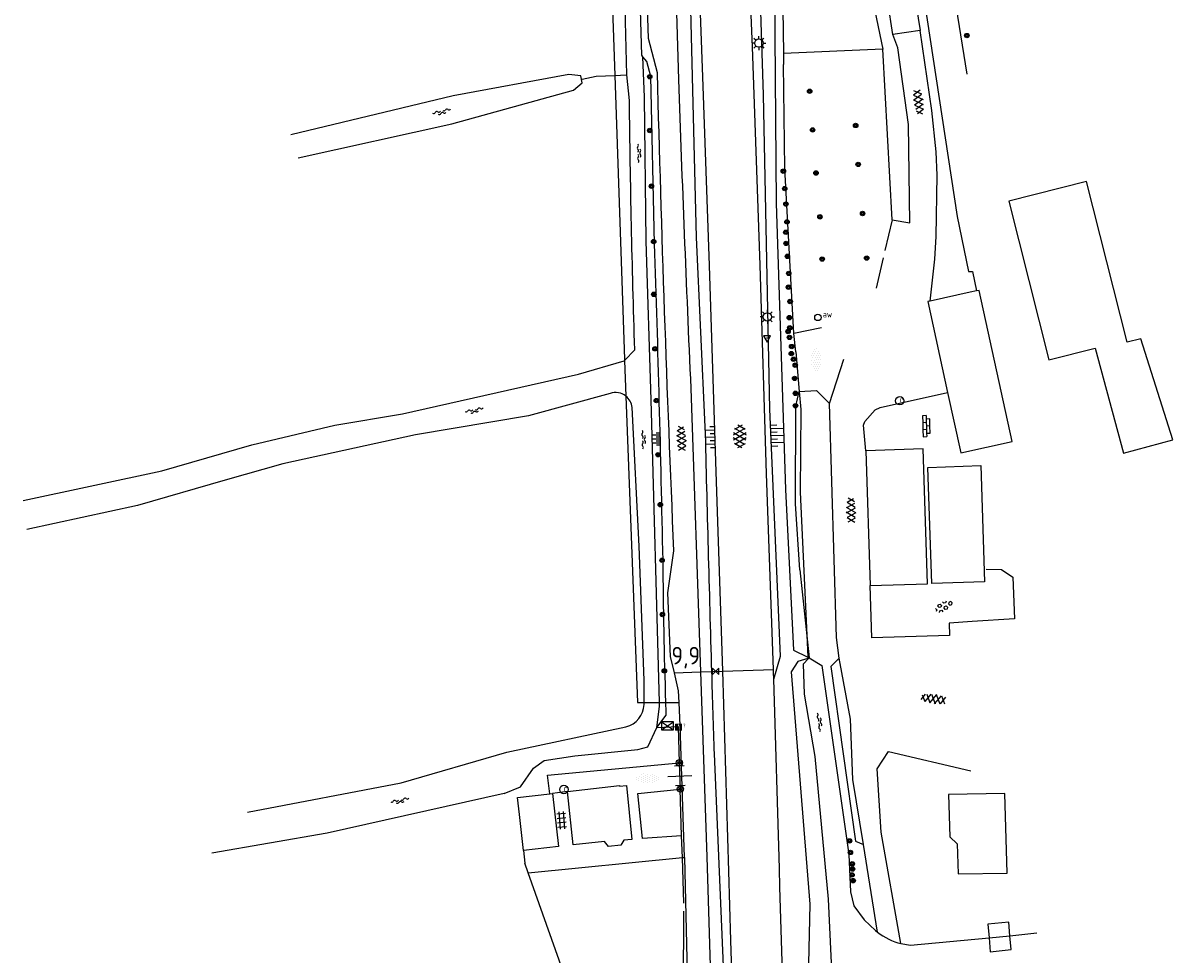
# Model space of a CAD drawing. Extents: x 121149 to 123702, y 457169 to 470031.
# Tile 21 of 87: x 122392 to 122556, y 460071 to 460204. Entities that reach past the tile are written whole.
import ezdxf

# ---------------------------------------------------------------- set-up
doc = ezdxf.new("R2010")
doc.units = 0
doc.header["$LTSCALE"] = 4
doc.layers.get('0').update_dxf_attribs({"color": 8, "linetype": 'CONTINUOUS'})
doc.layers.add('REFERENTIE', color=8, linetype='CONTINUOUS')
doc.styles.add('ISO', font='ISO')
doc.styles.get("Standard").update_dxf_attribs({"font": 'ISO'})

# ---------------------------------------------------------------- blocks, each defined once
blk = doc.blocks.new('asfalt4')
at = {"color": 0, "linetype": 'ByBlock', "lineweight": -2}
for p, q in [((-0.52, 1.14), (0.54, 1.69)), ((-0.43, 1.75), (0.63, 1.08)), ((-0.63, 0.38), (0.64, 1.04)), ((-0.63, 0.4), (0.66, -0.42)), ((-0.57, -0.3), (0.73, 0.38)), ((-0.53, 1.07), (0.74, 0.27)), ((-0.56, -0.38), (0.58, -1.1)), ((-0.49, -0.96), (0.67, -0.36)), ((-0.46, -1.19), (0.39, -1.73)), ((-0.34, -1.59), (0.57, -1.11))]:
    blk.add_line(p, q, dxfattribs=at)
blk = doc.blocks.new('boom')
at = {"color": 0}
for radius in [0.315, 0.225, 0.135]:
    blk.add_circle((0, 0), radius, dxfattribs=at)
blk = doc.blocks.new('water')
at = {"color": 0, "linetype": 'ByBlock', "lineweight": -2}
for centre, start, end in [((-0.01, 0.75), 129.7446, 230.2554), ((-0.32, 1.12), 309.7446, 50.2554), ((-0.32, 0.37), 309.7446, 50.2554), ((0.32, 0.01), 129.7446, 230.2554), ((0, 0.38), 309.7446, 50.2554), ((-0.01, -0.74), 129.7446, 230.2554), ((-0.32, -0.37), 309.7446, 50.2554), ((-0.32, -1.12), 309.7446, 50.2554), ((0, -0.37), 309.7446, 50.2554)]:
    blk.add_arc(centre, 0.244, start, end, dxfattribs=at)
blk = doc.blocks.new('beton4')
at = {"color": 0, "linetype": 'ByBlock', "lineweight": -2}
for p, q in [((-0.68, 0.66), (-0.45, 0.52)), ((-0.45, 0.26), (-0.68, 0.13)), ((-0.23, 1.44), (-0.45, 1.31)), ((-0.45, 1.31), (-0.45, 1.05)), ((-0.45, 1.05), (-0.23, 0.92)), ((-0.45, 0.52), (-0.45, 0.26)), ((0, 1.31), (-0.23, 1.44)), ((-0.23, 0.92), (0, 1.05)), ((0, 1.05), (0, 1.31)), ((0, 0.52), (0.23, 0.66)), ((0, 0.26), (0, 0.52)), ((0.23, 0.13), (0, 0.26)), ((0.23, 0.66), (0.45, 0.52)), ((0.45, 0.26), (0.23, 0.13)), ((0.45, 0.52), (0.45, 0.26)), ((-0.45, -0.26), (-0.23, -0.13)), ((-0.45, -0.52), (-0.45, -0.26)), ((-0.23, -0.66), (-0.45, -0.52)), ((-0.23, -0.13), (0, -0.26)), ((0, -0.52), (-0.23, -0.66)), ((0, -0.26), (0, -0.52)), ((0, -1.05), (0.23, -0.92)), ((0.23, -0.92), (0.45, -1.05)), ((0.45, -0.26), (0.68, -0.13)), ((0.45, -0.52), (0.45, -0.26)), ((0.68, -0.66), (0.45, -0.52))]:
    blk.add_line(p, q, dxfattribs=at)
blk = doc.blocks.new('talud')
at = {"color": 0}
for p, q in [((0, 0.75), (0.5, 0.75)), ((0, 0.5), (1, 0.5)), ((0, 0.25), (0.5, 0.25)), ((0, 0), (1, 0)), ((0, -0.25), (0.5, -0.25)), ((0, -0.5), (1, -0.5)), ((0, -0.75), (0.5, -0.75))]:
    blk.add_line(p, q, dxfattribs=at)
blk = doc.blocks.new('klinkers4')
at = {"color": 0, "linetype": 'ByBlock', "lineweight": -2}
for p, q in [((0, 1.5), (-0.5, 1.5)), ((-0.5, 1.5), (-0.5, 0.5)), ((-0.5, 0.5), (-0.5, -0.5)), ((0, 0.5), (-0.5, 0.5)), ((0, 1.5), (0, 1)), ((0.5, 1), (0, 1)), ((0, 1), (0, 0.5)), ((0, 0.5), (0, 0)), ((0.5, 0), (0, 0)), ((0, 0), (0, -0.5)), ((0.5, 0), (0.5, 1)), ((0.5, -1), (0.5, 0)), ((-0.5, -0.5), (-0.5, -1.5)), ((0, -0.5), (-0.5, -0.5)), ((-0.5, -1.5), (0, -1.5)), ((0, -0.5), (0, -1)), ((0, -1), (0.5, -1)), ((0, -1), (0, -1.5))]:
    blk.add_line(p, q, dxfattribs=at)
blk = doc.blocks.new('kolk')
at = {"color": 0}
blk.add_circle((0, 0), 0.6, dxfattribs=at)
at = {"color": 0, "linetype": 'Continuous', "style": 'ISO'}
blk.add_attdef('KOLK', (-0.04, -0.26), '', height=0.8, dxfattribs=at)
blk = doc.blocks.new('halfverhard4')
at = {"color": 0, "linetype": 'ByBlock', "lineweight": -2}
for p, q in [((-0.625, 0.625), (-0.625, 0.625)), ((-0.625, 0), (-0.625, 0)), ((-0.46875, 0.9375), (-0.46875, 0.9375)), ((-0.46875, 0.3125), (-0.46875, 0.3125)), ((-0.3125, 1.25), (-0.3125, 1.25)), ((-0.3125, 0.625), (-0.3125, 0.625)), ((-0.3125, 0), (-0.3125, 0)), ((-0.15625, 1.5625), (-0.15625, 1.5625)), ((-0.15625, 0.9375), (-0.15625, 0.9375)), ((-0.15625, 0.3125), (-0.15625, 0.3125)), ((0, 1.25), (0, 1.25)), ((0, 0.625), (0, 0.625)), ((0, 0), (0, 0)), ((0.15625, 1.5625), (0.15625, 1.5625)), ((0.15625, 0.9375), (0.15625, 0.9375)), ((0.15625, 0.3125), (0.15625, 0.3125)), ((0.3125, 1.25), (0.3125, 1.25)), ((0.3125, 0.625), (0.3125, 0.625)), ((0.3125, 0), (0.3125, 0)), ((0.46875, 0.9375), (0.46875, 0.9375)), ((0.46875, 0.3125), (0.46875, 0.3125)), ((0.625, 0.625), (0.625, 0.625)), ((0.625, 0), (0.625, 0)), ((-0.625, -0.625), (-0.625, -0.625)), ((-0.46875, -0.3125), (-0.46875, -0.3125)), ((-0.46875, -0.9375), (-0.46875, -0.9375)), ((-0.3125, -0.625), (-0.3125, -0.625)), ((-0.3125, -1.25), (-0.3125, -1.25)), ((-0.15625, -0.3125), (-0.15625, -0.3125)), ((-0.15625, -0.9375), (-0.15625, -0.9375)), ((-0.15625, -1.5625), (-0.15625, -1.5625)), ((0, -0.625), (0, -0.625)), ((0, -1.25), (0, -1.25)), ((0.15625, -0.3125), (0.15625, -0.3125)), ((0.15625, -0.9375), (0.15625, -0.9375)), ((0.15625, -1.5625), (0.15625, -1.5625)), ((0.3125, -0.625), (0.3125, -0.625)), ((0.3125, -1.25), (0.3125, -1.25)), ((0.46875, -0.3125), (0.46875, -0.3125)), ((0.46875, -0.9375), (0.46875, -0.9375)), ((0.625, -0.625), (0.625, -0.625))]:
    blk.add_line(p, q, dxfattribs=at)
blk = doc.blocks.new('verkeersbord')
at = {"color": 0}
for p, q in [((0.5, 0.32), (-0.5, 0.32)), ((-0.5, 0.32), (0, -0.6)), ((0, -0.6), (0.5, 0.32))]:
    blk.add_line(p, q, dxfattribs=at)
blk = doc.blocks.new('verkeersbord-pl')
at = {"linetype": 'Continuous'}
blk.add_circle((0, 0), 0.03, dxfattribs=at)
blk = doc.blocks.new('afsl-water')
at = {"color": 0}
blk.add_circle((0, 0), 0.45, dxfattribs=at)
at = {"color": 0, "style": 'ISO'}
blk.add_attdef('AFSL-WATER', (0.7, 0), '', height=0.9, dxfattribs=at)
blk = doc.blocks.new('lichtmast')
at = {"color": 0}
for p, q in [((-0.6, 0), (-1, 0)), ((-0.71, 0.71), (-0.42, 0.42)), ((0, 0.6), (0, 1)), ((0.42, 0.42), (0.71, 0.71)), ((0.6, 0), (1, 0)), ((-0.42, -0.42), (-0.71, -0.71)), ((0, -0.6), (0, -1)), ((0.42, -0.42), (0.71, -0.71))]:
    blk.add_line(p, q, dxfattribs=at)
blk.add_circle((0, 0), 0.6, dxfattribs=at)
blk = doc.blocks.new('kilometerpaal')
at = {"color": 0}
for p, q in [((-0.44, 0.44), (0.44, -0.44)), ((-0.44, -0.44), (-0.44, 0.44)), ((0.44, 0.44), (-0.44, -0.44)), ((0.44, -0.44), (0.44, 0.44))]:
    blk.add_line(p, q, dxfattribs=at)
at = {"color": 0, "style": 'ISO'}
blk.add_attdef('KILOMETERPAAL', (0.59, 0.87), '', height=2.5, dxfattribs=at)
blk = doc.blocks.new('asfalt6')
at = {"color": 0, "linetype": 'ByBlock', "lineweight": -2}
for p, q in [((-0.93, 0.18), (0.7, 1.13)), ((-0.89, -0.52), (0.89, 0.52)), ((-0.89, 0.52), (0.89, -0.52)), ((-0.76, 1.01), (0.3, 1.62)), ((-0.7, 1.13), (0.93, 0.18)), ((-0.3, 1.62), (0.76, 1.01)), ((-0.93, -0.18), (0.7, -1.13)), ((-0.76, -1.01), (0.3, -1.62)), ((-0.7, -1.13), (0.93, -0.18)), ((-0.3, -1.62), (0.76, -1.01))]:
    blk.add_line(p, q, dxfattribs=at)
blk = doc.blocks.new('tegels4')
at = {"color": 0, "linetype": 'ByBlock', "lineweight": -2}
for p, q in [((0.62, 0.94), (-0.62, 0.94)), ((0.62, 0.31), (-0.62, 0.31)), ((-0.31, -1.23), (-0.31, 1.25)), ((0.31, -1.23), (0.31, 1.25)), ((0.62, -0.31), (-0.62, -0.31)), ((0.62, -0.94), (-0.62, -0.94))]:
    blk.add_line(p, q, dxfattribs=at)
blk = doc.blocks.new('schk')
at = {"color": 0}
for p, q in [((0.86, 0.56), (-0.86, 0.56)), ((-0.86, 0.56), (-0.86, -0.56)), ((0.86, -0.56), (0.86, 0.56)), ((-0.86, -0.56), (0.86, -0.56))]:
    blk.add_line(p, q, dxfattribs=at)
at = {"color": 0, "linetype": 'Continuous'}
for p, q in [((-0.86, 0.56), (0.86, -0.56)), ((-0.86, -0.56), (0.86, 0.56))]:
    blk.add_line(p, q, dxfattribs=at)
blk = doc.blocks.new('grensmarkering')
at = {"linetype": 'ByBlock', "lineweight": -2}
h = blk.add_hatch(color=0, dxfattribs=at)
h.dxf.hatch_style = 1
h.paths.add_polyline_path([(0.5, 0.43, 0.414214), (0.43, 0.5), (-0.43, 0.5, 0.414214), (-0.5, 0.43), (-0.5, -0.43, 0.414214), (-0.43, -0.5), (0.43, -0.5, 0.414214), (0.5, -0.43)])
h.paths.add_polyline_path([(0.14, -0.24), (0.16, -0.24), (0.16, -0.27, -0.083333), (-0.16, -0.27), (-0.16, -0.24), (-0.14, -0.24), (-0.08, 0.22, -0.219912), (-0.05, 0.27, 0.457379), (-0.04, 0.32, -2.245674), (0.04, 0.32, 0.457379), (0.05, 0.27, -0.219912), (0.08, 0.22)], flags=16)
h.paths.add_polyline_path([(0.16, -0.32), (0.16, -0.41, -0.083333), (-0.16, -0.41), (-0.16, -0.32, 0.083333)], flags=16)
at = {"color": 0, "linetype": 'ByBlock', "lineweight": -2}
blk.add_attdef('GRENSMARKERING', (0.6, 0), '', height=0.5, dxfattribs=at)
blk = doc.blocks.new('paal')
at = {"color": 0}
for radius in [0.45, 0.2]:
    blk.add_circle((0, 0), radius, dxfattribs=at)
blk = doc.blocks.new('DRHEK')
at = {"color": 0, "linetype": 'Continuous'}
for p, q in [((1.25, 0), (-1.25, 0)), ((-0.5, 0.7), (0.5, 0.7)), ((-0.5, -0.7), (0.5, -0.7))]:
    blk.add_line(p, q, dxfattribs=at)

msp = doc.modelspace()

# ---------------------------------------------------------------- linework, layer by layer
at = {"layer": 'REFERENTIE'}
for points in [[(122526.585, 460196.395), (122514.69, 460270.451)], [(122499.036, 460110.283), (122499.999, 460113.561), (122498.466, 460148.711), (122497.574, 460193.486), (122496.727, 460220.194), (122497.938, 460233.566), (122497.66, 460247.655), (122498.763, 460249.698), (122503.644, 460253.228), (122504.694, 460263.027), (122507.326, 460266.778)], [(122513.412, 460252.894), (122512.38, 460252.701), (122511.982, 460251.844), (122513.864, 460239.793), (122519.866, 460202.643)], [(122513.524, 460252.381), (122525.17, 460176.133), (122526.771, 460168.309), (122527.358, 460168.335), (122527.916, 460165.551)], [(122516.016, 460202.069), (122510.304, 460239.302), (122508.95, 460247.911), (122508.363, 460251.617)], [(122501.769, 460249.052), (122500.348, 460248.341), (122499.714, 460233.864), (122499.075, 460233.054), (122499.133, 460207.914), (122499.392, 460178.05), (122500.711, 460137.279), (122501.85, 460114.409), (122503.898, 460113.407)], [(122491.801, 460111.427), (122491.799, 460111.487), (122490.86, 460139.798), (122489.89, 460169.171), (122488.967, 460196.047), (122488.089, 460219.269)], [(122480.397, 460198.852), (122480.256, 460199.094), (122479.937, 460210.409), (122479.936, 460218.147)], [(122482.485, 460196.606), (122481.214, 460201.463), (122480.925, 460210.376), (122481.849, 460215.035), (122481.794, 460218.886)], [(122498.991, 460111.675), (122498.032, 460139.515), (122497.128, 460169.229), (122495.995, 460200.296), (122495.68, 460208.247), (122495.315, 460217.672)], [(122475.72, 460216.55), (122476.413, 460196.223)], [(122478.487, 460192.668), (122478.114, 460196.299), (122477.641, 460215.322), (122477.343, 460215.934)], [(122486.685, 460217.318), (122487.064, 460211.406), (122487.977, 460173.144), (122489.248, 460146.228)], [(122484.992, 460211.555), (122485.476, 460195.643)], [(122500.32, 460205.674), (122500.424, 460199.342)], [(122513.444, 460205.399), (122514.584, 460199.971)], [(122515.909, 460175.67), (122518.438, 460175.252), (122518.25, 460189.252), (122516.707, 460200.152), (122516.016, 460202.069)], [(122519.866, 460202.643), (122516.016, 460202.069)], [(122521.295, 460164.1), (122521.996, 460170.076), (122522.185, 460173.305), (122522.304, 460182.042), (122522.178, 460185.327), (122521.538, 460191.23), (122519.866, 460202.643)], [(122514.584, 460199.971), (122500.424, 460199.342)], [(122515.909, 460175.67), (122514.584, 460199.971)], [(122482.077, 460172.274), (122481.538, 460196.06), (122480.993, 460198.203), (122480.397, 460198.852)], [(122482.769, 460106.971), (122481.572, 460150.025), (122480.852, 460172.655), (122480.631, 460193.147), (122480.397, 460198.852)], [(122500.424, 460199.342), (122500.45, 460197.76)], [(122431.346, 460184.478), (122453.189, 460189.317), (122470.546, 460194.141), (122471.769, 460195.167), (122471.581, 460196.16), (122469.883, 460196.377), (122453.401, 460193.328), (122430.275, 460187.757)], [(122471.762, 460195.674), (122473.775, 460196.106), (122476.413, 460196.223)], [(122476.413, 460196.223), (122478.021, 460196.295)], [(122476.413, 460196.223), (122477.788, 460155.823)], [(122501.881, 460159.477), (122500.643, 460182.966), (122500.45, 460197.76)], [(122555.89, 460144.36), (122551.32, 460158.73), (122549.37, 460158.26), (122543.57, 460181.13), (122532.5, 460178.32), (122538.23, 460155.74), (122544.83, 460157.41), (122548.82, 460142.44), (122555.89, 460144.36)], [(122515.909, 460175.67), (122514.874, 460171.303)], [(122514.638, 460170.279), (122513.639, 460165.943)], [(122527.019, 460165.355), (122521.295, 460164.1)], [(122523.788, 460151.114), (122525.668, 460142.526), (122533.001, 460144.13), (122528.295, 460165.634), (122527.916, 460165.551)], [(122527.916, 460165.551), (122527.019, 460165.355)], [(122521.295, 460164.1), (122520.96, 460164.027), (122523.788, 460151.114)], [(122505.822, 460160.28), (122501.881, 460159.477)], [(122502.164, 460156.866), (122501.881, 460159.477)], [(122477.796, 460155.63), (122479.245, 460157.174)], [(122392.143, 460135.723), (122411.931, 460139.948), (122424.747, 460143.638), (122436.533, 460146.421), (122446.161, 460148.04), (122471.219, 460153.686), (122477.758, 460155.59), (122477.796, 460155.63)], [(122477.788, 460155.823), (122477.796, 460155.63)], [(122477.796, 460155.63), (122477.988, 460150.575)], [(122502.164, 460156.866), (122502.674, 460151.235)], [(122506.998, 460149.548), (122509.014, 460155.816)], [(122475.748, 460150.96), (122464.114, 460147.747), (122448.007, 460145.047), (122429.16, 460140.948), (122420.922, 460138.593), (122408.456, 460135.026), (122392.687, 460131.606)], [(122477.988, 460150.575), (122479.649, 460106.981)], [(122487.228, 460151.651), (122488.597, 460111.316)], [(122502.176, 460149.161), (122502.674, 460151.235)], [(122502.674, 460151.235), (122505.145, 460151.374), (122506.998, 460149.548)], [(122502.674, 460151.235), (122502.906, 460148.67), (122502.785, 460136.9), (122503.749, 460116.547)], [(122512.13, 460142.79), (122511.815, 460146.441), (122512.025, 460146.979), (122513.504, 460148.618), (122514.189, 460148.975), (122523.788, 460151.114)], [(122480.574, 460106.978), (122480.583, 460110.094), (122479.885, 460129.236), (122478.895, 460148.98)], [(122502.13, 460135.221), (122502.176, 460149.161)], [(122508.34, 460113.269), (122507.972, 460116.23), (122506.998, 460149.548)], [(122520.95, 460123.87), (122520.32, 460143.06), (122512.13, 460142.79)], [(122512.13, 460142.79), (122512.76, 460123.6)], [(122521, 460140.431), (122528.526, 460140.679), (122529.071, 460124.138), (122521.545, 460123.89), (122521, 460140.431)], [(122502.759, 460125.827), (122502.13, 460135.221)], [(122484.888, 460111.189), (122484.341, 460113.51), (122483.963, 460122.597), (122484.83, 460128.572)], [(122502.759, 460125.827), (122504.094, 460113.311)], [(122529.304, 460125.937), (122531.471, 460125.91), (122533.1, 460124.793), (122533.302, 460118.87), (122527.288, 460118.495)], [(122512.76, 460123.6), (122520.95, 460123.87)], [(122527.288, 460118.495), (122524.025, 460118.246), (122524.074, 460116.479), (122513.02, 460116.152), (122512.76, 460123.6)], [(122503.749, 460116.547), (122503.898, 460113.407)], [(122503.905, 460113.252), (122502.466, 460112.803), (122501.533, 460111.346), (122504.2, 460078.272), (122503.7, 460057.054), (122505.606, 460018.307), (122507.81, 459974.737), (122508.163, 459949.242), (122507.894, 459914.292)], [(122503.294, 460112.477), (122503.963, 460113.174)], [(122503.898, 460113.407), (122503.905, 460113.252)], [(122503.898, 460113.407), (122504.094, 460113.311)], [(122504.094, 460113.311), (122503.905, 460113.252)], [(122503.905, 460113.252), (122503.91, 460113.144)], [(122503.963, 460113.174), (122504.094, 460113.311)], [(122504.094, 460113.311), (122505.896, 460112.222), (122509.715, 460085.328), (122509.992, 460079.992), (122510.45, 460078.035)], [(122508.34, 460113.269), (122507.172, 460112.1), (122510.671, 460087.228), (122511.805, 460086.774)], [(122511.805, 460086.774), (122510.308, 460096.02), (122509.975, 460104.597), (122508.34, 460113.269)], [(122484.888, 460111.189), (122488.597, 460111.316)], [(122485.572, 460106.96), (122485.497, 460108.605), (122484.888, 460111.189)], [(122488.597, 460111.316), (122490.182, 460111.371)], [(122488.597, 460111.316), (122489.491, 460084.995), (122490.904, 460039.952), (122490.909, 460037.204)], [(122490.182, 460111.371), (122491.801, 460111.427)], [(122491.801, 460111.427), (122498.991, 460111.675)], [(122494.57, 460018.134), (122494.293, 460031.067), (122493.591, 460052.582), (122492.931, 460073.072), (122492.667, 460082.945), (122491.801, 460111.427)], [(122499.036, 460110.283), (122499.006, 460111.252), (122498.991, 460111.675)], [(122503.4, 460108.148), (122503.294, 460112.477)], [(122501.798, 460016.008), (122501.746, 460018.192), (122501.335, 460035.665), (122500.641, 460057.941), (122499.931, 460080.66), (122499.867, 460083.325), (122499.036, 460110.283)], [(122504.962, 460099.257), (122503.4, 460108.148)], [(122479.649, 460106.981), (122480.574, 460106.978)], [(122480.573, 460106.688), (122480.574, 460106.978)], [(122480.574, 460106.978), (122482.769, 460106.971)], [(122482.398, 460103.415), (122482.786, 460106.376), (122482.769, 460106.971)], [(122482.769, 460106.971), (122483.677, 460106.967)], [(122483.677, 460106.967), (122485.572, 460106.96)], [(122485.722, 460103.673), (122485.572, 460106.96)], [(122482.398, 460103.415), (122483.732, 460105.177)], [(122424.095, 460091.348), (122445.981, 460095.528), (122461.022, 460099.897), (122478.001, 460103.515)], [(122460.652, 460094.004), (122462.976, 460094.974), (122464.825, 460097.608), (122466.332, 460098.711), (122470.709, 460099.371), (122479.711, 460100.291), (122481.12, 460100.665), (122482.398, 460103.415)], [(122482.398, 460103.415), (122485.408, 460103.535), (122485.581, 460098.369)], [(122486.321, 460084.906), (122485.722, 460103.673)], [(122490.538, 460099.638), (122491.862, 460069.41)], [(122517.157, 460072.643), (122514.343, 460088.514), (122513.775, 460097.546), (122515.359, 460099.969), (122527.094, 460097.256)], [(122467.177, 460093.958), (122466.803, 460096.639), (122485.581, 460098.369)], [(122485.581, 460098.369), (122485.705, 460094.652)], [(122506.847, 460078.953), (122504.962, 460099.257)], [(122469.655, 460094.274), (122477.087, 460095.128), (122477.095, 460095.038), (122478.091, 460095.136), (122478.842, 460087.465), (122477.707, 460087.354), (122477.274, 460086.648), (122475.493, 460086.474), (122474.923, 460087.162), (122470.474, 460086.726), (122469.655, 460094.274)], [(122460.652, 460094.004), (122435.453, 460088.345), (122419.045, 460085.53)], [(122462.556, 460093.432), (122467.177, 460093.958)], [(122463.412, 460085.918), (122462.831, 460091.018), (122462.556, 460093.432)], [(122467.524, 460093.998), (122468.381, 460086.466), (122463.412, 460085.918)], [(122467.177, 460093.958), (122467.524, 460093.998)], [(122469.655, 460094.274), (122467.524, 460093.998)], [(122485.927, 460087.991), (122480.34, 460087.596), (122479.675, 460094.024), (122485.705, 460094.652)], [(122485.927, 460087.991), (122485.705, 460094.652)], [(122532.299, 460082.695), (122531.928, 460093.988), (122523.919, 460093.872), (122524.113, 460087.832), (122525.163, 460086.865), (122525.3, 460082.59), (122532.299, 460082.695)], [(122486.031, 460084.878), (122485.927, 460087.991)], [(122513.827, 460074.281), (122511.805, 460086.774)], [(122463.412, 460085.918), (122463.621, 460084.08)], [(122464.093, 460082.741), (122486.031, 460084.878)], [(122486.031, 460084.878), (122486.321, 460084.906)], [(122486.248, 460078.384), (122486.031, 460084.878)], [(122486.321, 460084.906), (122486.758, 460066.328)], [(122464.093, 460082.741), (122463.621, 460084.08)], [(122470.033, 460065.891), (122464.093, 460082.741)], [(122507.824, 460057.816), (122506.847, 460078.953)], [(122486.065, 460062.383), (122486.711, 460062.556), (122486.202, 460066.317), (122486.244, 460077.277)], [(122510.45, 460078.035), (122511.915, 460076.044), (122513.517, 460074.487), (122513.827, 460074.281)], [(122532.497, 460075.716), (122529.543, 460075.393), (122529.705, 460073.47)], [(122532.661, 460073.773), (122532.497, 460075.716)], [(122517.157, 460072.643), (122518.526, 460072.399), (122529.705, 460073.47)], [(122529.705, 460073.47), (122529.872, 460071.493), (122532.826, 460071.816), (122532.661, 460073.773)], [(122529.705, 460073.47), (122532.661, 460073.773)], [(122532.661, 460073.773), (122536.51, 460074.167)]]:
    msp.add_lwpolyline(points, dxfattribs=at)
for points in [[(122484.83, 460128.572, -0.0044534), (122482.485, 460196.606)], [(122485.476, 460195.643, 0.0025001), (122487.228, 460151.651)], [(122479.245, 460157.174, -0.0047898), (122478.487, 460192.668)], [(122483.276, 460127.196, 0.0031724), (122482.077, 460172.274)], [(122477.988, 460150.575, 0.2512823), (122475.748, 460150.96)], [(122478.895, 460148.98, 0.1989447), (122477.988, 460150.575)], [(122489.248, 460146.228, 0.0013195), (122490.182, 460111.371)], [(122483.677, 460106.967, -0.0049919), (122483.276, 460127.196)], [(122490.182, 460111.371, 0.0005135), (122490.538, 460099.638)], [(122478.001, 460103.515, 0.3392355), (122480.573, 460106.688)], [(122483.732, 460105.177, -0.0005581), (122483.677, 460106.967)], [(122513.827, 460074.281, 0.1050858), (122517.157, 460072.643)]]:
    msp.add_lwpolyline(points, format="xyb", dxfattribs=at)

# ---------------------------------------------------------------- block references
at = {"layer": 'REFERENTIE', "linetype": 'Continuous'}
for name, p in [('lichtmast', (122496.934, 460200.837)), ('boom', (122526.54, 460201.902)), ('boom', (122481.39, 460196.036)), ('boom', (122504.153, 460193.97)), ('boom', (122481.389, 460188.381)), ('boom', (122504.572, 460188.466)), ('boom', (122510.7, 460189.105)), ('boom', (122511.066, 460183.557)), ('boom', (122500.404, 460182.591)), ('boom', (122505.055, 460182.341)), ('boom', (122481.626, 460180.457)), ('boom', (122500.606, 460180.116)), ('boom', (122500.77, 460177.915)), ('boom', (122511.687, 460176.578)), ('boom', (122500.925, 460175.37)), ('boom', (122505.616, 460176.091)), ('boom', (122500.765, 460173.905)), ('boom', (122481.944, 460172.573)), ('boom', (122500.794, 460172.318)), ('boom', (122500.988, 460170.474)), ('boom', (122505.934, 460170.084)), ('boom', (122512.277, 460170.228)), ('boom', (122501.182, 460168.043)), ('boom', (122481.963, 460165.071)), ('boom', (122501.138, 460166.087)), ('boom', (122501.379, 460164.044)), ('lichtmast', (122498.129, 460161.855)), ('boom', (122501.256, 460161.743)), ('boom', (122501.316, 460160.303)), ('verkeersbord', (122498.091, 460158.858)), ('verkeersbord-pl', (122498.091, 460158.858)), ('boom', (122501.076, 460159.781)), ('boom', (122501.284, 460158.936)), ('boom', (122482.12, 460157.316)), ('boom', (122501.55, 460156.626)), ('boom', (122501.593, 460157.633)), ('boom', (122501.85, 460155.827)), ('boom', (122502.098, 460154.988)), ('boom', (122502.012, 460153.103)), ('boom', (122502.131, 460150.972)), ('boom', (122482.326, 460149.944)), ('boom', (122502.132, 460149.205)), ('boom', (122482.567, 460142.237)), ('boom', (122482.889, 460135.125)), ('boom', (122483.146, 460127.214)), ('boom', (122483.19, 460119.486)), ('boom', (122483.463, 460111.481)), ('schk', (122483.905, 460103.644)), ('paal', (122485.588, 460098.369)), ('paal', (122485.746, 460094.654)), ('boom', (122509.824, 460087.265)), ('boom', (122509.962, 460085.621)), ('boom', (122510.22, 460083.997)), ('boom', (122510.272, 460083.264)), ('boom', (122510.197, 460082.421)), ('boom', (122510.343, 460081.604))]:
    msp.add_blockref(name, p, dxfattribs=at)
for name, p, rotation in [('asfalt4', (122519.61, 460192.429), 8.275892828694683), ('water', (122451.785, 460191.009), 283.243802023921), ('water', (122479.876, 460185.151), 1.775600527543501), ('halfverhard4', (122505.089, 460155.726), 182.006538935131), ('water', (122456.401, 460148.482), 281.8267039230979), ('klinkers4', (122520.777, 460146.31), 1.775600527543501), ('water', (122480.532, 460144.383), 1.77560052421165), ('asfalt4', (122485.945, 460144.561), 182.9796737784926), ('asfalt6', (122494.206, 460144.828), 179.2551968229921), ('asfalt4', (122510.092, 460134.336), 181.4893547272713), ('beton4', (122523.106, 460120.586), 283.5358563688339), ('asfalt4', (122521.727, 460107.534), 262.4697466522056), ('water', (122505.591, 460104.161), 8.162509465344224), ('halfverhard4', (122481.104, 460096.159), 88.73969615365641), ('water', (122445.809, 460092.933), 281.2987002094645), ('tegels4', (122468.835, 460090.219), 185.1062417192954)]:
    msp.add_blockref(name, p, dxfattribs=dict(at, rotation=rotation))
for name, p, values in [('afsl-water', (122505.321, 460161.771), {'AFSL-WATER': 'aw'}), ('kolk', (122516.986, 460149.925), {'KOLK': 'r'}), ('grensmarkering', (122485.5, 460103.442), {'GRENSMARKERING': '?'}), ('kolk', (122469.166, 460094.581), {'KOLK': 'r'})]:
    msp.add_blockref(name, p, dxfattribs=at).add_auto_attribs(values)
for name, p, xscale, yscale, rotation in [('talud', (122490.698, 460144.715), 1.425763, 2, 181.8489059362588), ('talud', (122498.63, 460144.951), 1.83197, 2, 2.503139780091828), ('talud', (122482.885, 460144.462), 1.151317, 1.151317, 181.3437900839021), ('DRHEK', (122485.667, 460096.512), 1.379091, 2, 182.4646633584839)]:
    msp.add_blockref(name, p, dxfattribs=dict(at, xscale=xscale, yscale=yscale, rotation=rotation))
ref = msp.add_blockref('kilometerpaal', (122490.76, 460111.391), dxfattribs=at)
ref.add_attrib('KILOMETERPAAL', '9,9', (122484.472, 460112.383), dxfattribs={"layer": '0', "color": 0, "height": 2.5, "style": 'ISO'})

doc.saveas('drawing.dxf')
